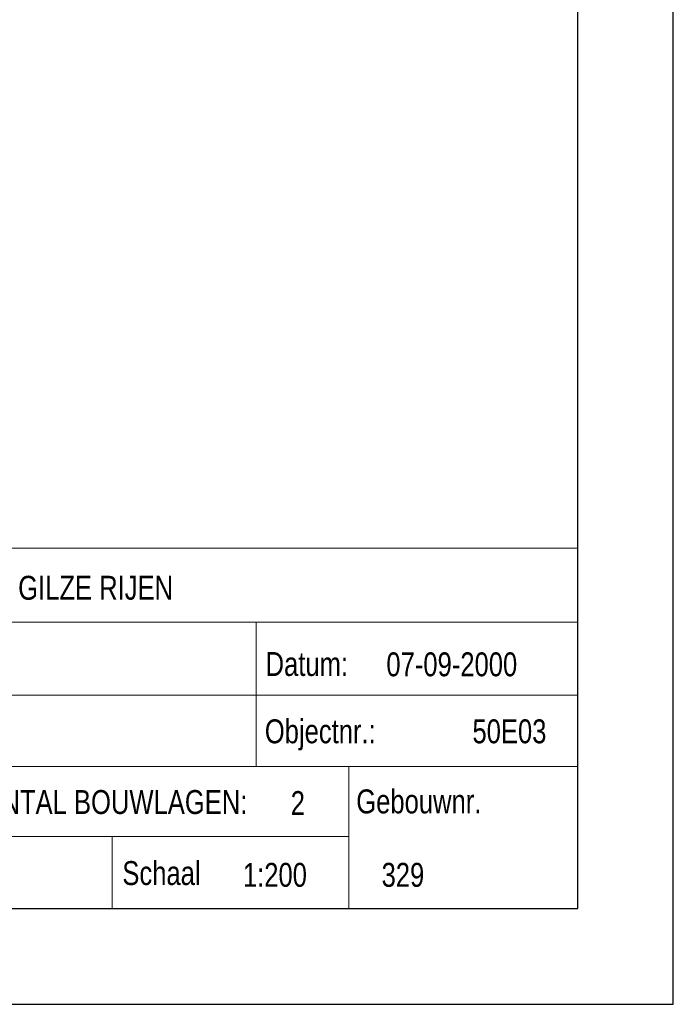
# Model space of a CAD drawing. Header units: millimetres. Extents: x -15 to 226, y -21 to 63.
# Tile 38 of 62: x 90 to 104, y -21 to -1. Entities that reach past the tile are written whole.
import ezdxf
from ezdxf.enums import TextEntityAlignment as Align

# ---------------------------------------------------------------- set-up
doc = ezdxf.new("R2010")
doc.units = ezdxf.units.MM
doc.layers.add('KADER', color=7, linetype='Continuous')
doc.layers.add('STEMPEL', color=7, linetype='Continuous')
doc.styles.add('dgn001', font='dgn001.shx')

# ---------------------------------------------------------------- blocks, each defined once
blk = doc.blocks.new('A2L')
at = {"layer": 'KADER', "color": 1, "linetype": 'Continuous', "lineweight": 30}
for p, q in [((2, -2), (2, 82)), ((0, 0), (0, 80)), ((-114.8, 0), (0, 0)), ((-116.8, -2), (2, -2))]:
    blk.add_line(p, q, dxfattribs=at)
blk = doc.blocks.new('241')
at = {"layer": 'STEMPEL', "color": 1, "linetype": 'Continuous', "lineweight": 13}
for p, q in [((-27.549, 7.531), (0.001, 7.531)), ((0, 0), (-0.001, 7.5)), ((0, 0), (-0.001, 7.5)), ((0, 0), (0.001, 7.531)), ((-27.549, 0), (0, 0))]:
    blk.add_line(p, q, dxfattribs=at)
at = {"layer": 'STEMPEL', "color": 1, "linetype": 'Continuous', "lineweight": 0}
for p, q in [((-20.221, 5.985), (0.001, 5.985)), ((-20.221, 5.985), (0.001, 5.985)), ((-20.221, 5.985), (0.001, 5.985)), ((-6.725, 2.97), (-6.725, 5.992)), ((-20.222, 4.463), (0, 4.462)), ((-20.222, 4.463), (0, 4.462)), ((-20.222, 4.463), (0, 4.462)), ((-20.222, 2.969), (0.001, 2.968)), ((-20.222, 2.969), (0.001, 2.968)), ((-20.222, 2.969), (0.001, 2.968)), ((-4.784, 2.969), (-4.784, 0)), ((-20.221, 1.505), (-4.784, 1.506)), ((-20.221, 1.505), (-4.796, 1.505)), ((-20.221, 1.505), (-4.796, 1.505)), ((-9.732, 1.503), (-9.734, 0.003))]:
    blk.add_line(p, q, dxfattribs=at)
at = {"layer": 'STEMPEL', "color": 1, "linetype": 'Continuous', "lineweight": 0, "style": 'dgn001', "width": 0.800007}
for s, p in [('Datum:', (-6.526, 5.113)), ('Objectnr.:', (-6.542, 3.706)), ('AANTAL BOUWLAGEN:', (-12.762, 2.228)), ('  Gebouwnr.', (-4.927, 2.241)), ('Schaal', (-9.521, 0.743))]:
    blk.add_text(s, height=0.5, dxfattribs=at).set_placement(p, align=Align.MIDDLE_LEFT)

msp = doc.modelspace()

# ---------------------------------------------------------------- block references
at = {"color": 1, "linetype": 'Continuous', "lineweight": 0}
for name in ['A2L', '241']:
    msp.add_blockref(name, (101.918, -19.469), dxfattribs=at)

# ---------------------------------------------------------------- texts
at = {"layer": 'STEMPEL', "color": 1, "linetype": 'Continuous', "lineweight": 0, "style": 'dgn001', "width": 0.800007}
for s, p in [('VLIEGBASIS GILZE RIJEN', (86.918, -12.763)), ('07-09-2000', (97.918, -14.363)), ('50E03', (99.718, -15.763)), ('2', (95.918, -17.263)), ('1:200', (94.918, -18.763)), ('329', (97.818, -18.763))]:
    msp.add_text(s, height=0.5, dxfattribs=at).set_placement(p, align=Align.MIDDLE_LEFT)

doc.saveas('drawing.dxf')
